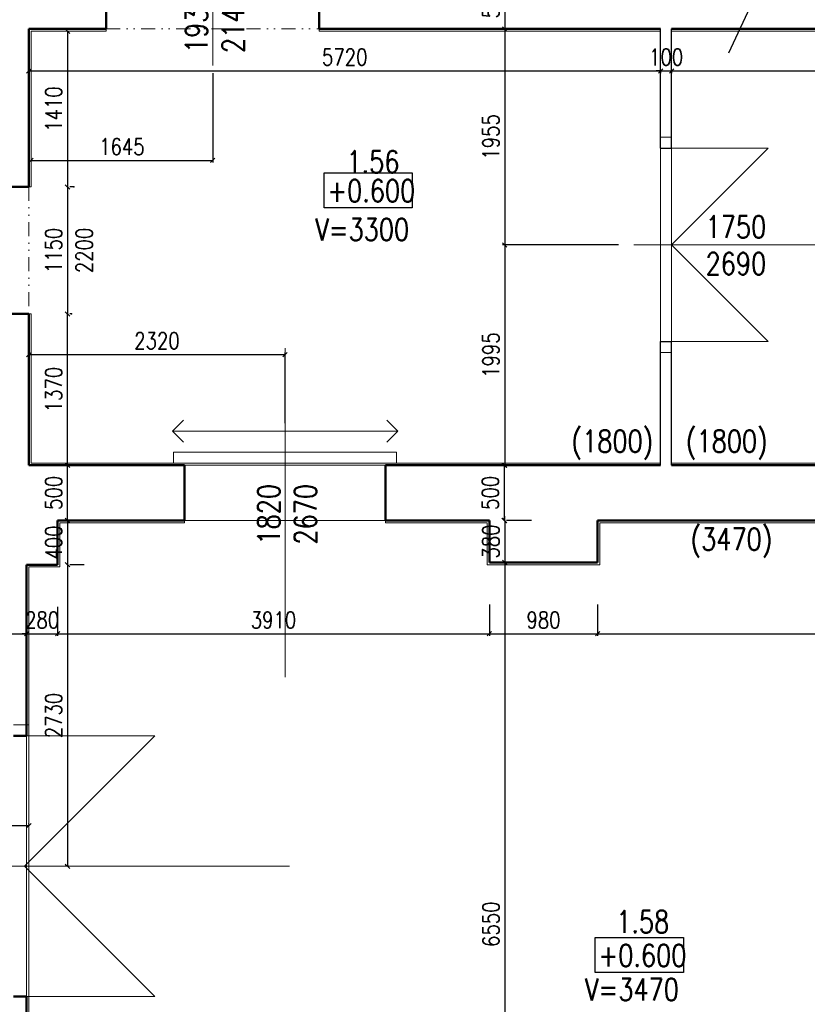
# Model space of a CAD drawing. Header units: millimetres. Extents: x -238874 to 551972, y -298952 to 658415.
# Tile 113 of 256: x 40295 to 47427, y 48320 to 57234. Entities that reach past the tile are written whole.
import ezdxf

# ---------------------------------------------------------------- set-up
doc = ezdxf.new("R2010")
doc.units = ezdxf.units.MM
doc.header["$LTSCALE"] = 20
doc.linetypes.add('DIVIDE2', pattern=[15.875, 6.35, -3.175, 0, -3.175, 0, -3.175])
for name, color, linetype in [('ALP', 141, 'Continuous'), ('CZ', 255, 'Continuous'), ('KOTY', 8, 'Continuous')]:
    doc.layers.add(name, color=color, linetype=linetype)
doc.layers.add('NOSNÉ', color=8, linetype='Continuous', lineweight=50)
doc.layers.add('PRUCHODY', color=7, linetype='Continuous', lineweight=18)
doc.styles.add('SIMPLEX', font='SIMPLEX.shx', dxfattribs={"width": 0.8, "bigfont": 'CAD13.shx'})
doc.styles.get("Standard").update_dxf_attribs({"font": 'simplex.shx', "width": 0.8})
doc.dimstyles.new('CKA', dxfattribs={"dimtxt": 200, "dimasz": 40, "dimexe": 20, "dimexo": 0.2, "dimgap": 50, "dimtad": 1, "dimdec": 0, "dimrnd": 1, "dimzin": 0, "dimdsep": 46, "dimtxsty": 'Standard', "dimblk1": 'OBLIQUE', "dimblk2": 'OBLIQUE', "dimsah": 1, "dimcen": 0.09, "dimclrd": 253, "dimclre": 253, "dimclrt": 253, "dimadec": 0, "dimazin": 0, "dimtfac": 1, "dimtdec": 0, "dimtix": 1, "dimtmove": 2, "dimatfit": 3, "dimfxl": 1, "dimtolj": 1, "dimtzin": 0, "dimarcsym": 0})

# ---------------------------------------------------------------- blocks, each defined once
blk = doc.blocks.new('_OBLIQUE')
at = {"color": 0, "linetype": 'ByBlock'}
blk.add_line((-0.5, -0.5), (0.5, 0.5), dxfattribs=at)
blk = doc.blocks.new('*D729')
at = {"layer": 'DEFPOINTS', "color": 0, "transparency": 16777216}
for p in [(52628, 52700), (45528, 52320), (52628, 51674.5)]:
    blk.add_point(p, dxfattribs=at)
at = {"layer": 'KOTY', "lineweight": -2, "transparency": 16777216}
for p, q in [((52628, 52319.3), (52628, 51654.5)), ((45528, 51674.5), (52628, 51674.5))]:
    blk.add_line(p, q, dxfattribs=at)
at = {"layer": 'KOTY', "lineweight": -2, "transparency": 16777216, "xscale": 40, "yscale": 40, "zscale": 40, "rotation": 180}
blk.add_blockref('_OBLIQUE', (45528, 51674.5), dxfattribs=at)
at = {"layer": 'KOTY', "lineweight": -2, "transparency": 16777216, "xscale": 40, "yscale": 40, "zscale": 40}
blk.add_blockref('_OBLIQUE', (52628, 51674.5), dxfattribs=at)
at = {"layer": 'KOTY', "transparency": 16777216, "insert": (49078, 51799.5), "char_height": 150, "attachment_point": 5, "style": 'SIMPLEX'}
blk.add_mtext('\\A1;7100', dxfattribs=at)
blk = doc.blocks.new('*D732')
at = {"layer": 'DEFPOINTS', "color": 0, "transparency": 16777216}
for p in [(46198, 57150), (52548, 57150), (52548, 56770.1)]:
    blk.add_point(p, dxfattribs=at)
at = {"layer": 'KOTY', "lineweight": -2, "transparency": 16777216}
for p, q in [((46198, 56770.1), (52548, 56770.1)), ((52548, 56769.3), (52548, 56750.1))]:
    blk.add_line(p, q, dxfattribs=at)
at = {"layer": 'KOTY', "lineweight": -2, "transparency": 16777216, "xscale": 40, "yscale": 40, "zscale": 40, "rotation": 180}
blk.add_blockref('_OBLIQUE', (46198, 56770.1), dxfattribs=at)
at = {"layer": 'KOTY', "lineweight": -2, "transparency": 16777216, "xscale": 40, "yscale": 40, "zscale": 40}
blk.add_blockref('_OBLIQUE', (52548, 56770.1), dxfattribs=at)
at = {"layer": 'KOTY', "transparency": 16777216, "insert": (49373, 56895.1), "char_height": 150, "attachment_point": 5, "style": 'SIMPLEX'}
blk.add_mtext('\\A1;6350', dxfattribs=at)
blk = doc.blocks.new('*D738')
at = {"layer": 'DEFPOINTS', "color": 0, "transparency": 16777216}
for p in [(46098, 57150), (44686.9, 55195), (46098, 55195)]:
    blk.add_point(p, dxfattribs=at)
at = {"layer": 'KOTY', "lineweight": -2, "transparency": 16777216}
for p, q in [((44686.9, 57150), (44686.9, 55195)), ((45717.2, 55195), (44666.9, 55195))]:
    blk.add_line(p, q, dxfattribs=at)
at = {"layer": 'KOTY', "lineweight": -2, "transparency": 16777216, "xscale": 40, "yscale": 40, "zscale": 40}
for p, rotation in [((44686.9, 57150), 90), ((44686.9, 55195), 270)]:
    blk.add_blockref('_OBLIQUE', p, dxfattribs=dict(at, rotation=rotation))
at = {"layer": 'KOTY', "transparency": 16777216, "insert": (44561.9, 56172.5), "char_height": 150, "attachment_point": 5, "rotation": 90, "style": 'SIMPLEX'}
blk.add_mtext('\\A1;1955', dxfattribs=at)
blk = doc.blocks.new('*D739')
at = {"layer": 'DEFPOINTS', "color": 0, "transparency": 16777216}
for p in [(40398, 55720), (40378, 54570), (40728, 54570)]:
    blk.add_point(p, dxfattribs=at)
at = {"layer": 'KOTY', "lineweight": -2, "transparency": 16777216}
for p, q in [((40728, 55720), (40728, 54570)), ((40758.7, 54570), (40748, 54570))]:
    blk.add_line(p, q, dxfattribs=at)
at = {"layer": 'KOTY', "lineweight": -2, "transparency": 16777216, "xscale": 40, "yscale": 40, "zscale": 40}
for p, rotation in [((40728, 55720), 90), ((40728, 54570), 270)]:
    blk.add_blockref('_OBLIQUE', p, dxfattribs=dict(at, rotation=rotation))
at = {"layer": 'KOTY', "transparency": 16777216, "insert": (40603, 55145), "char_height": 150, "attachment_point": 5, "rotation": 90, "style": 'SIMPLEX'}
blk.add_mtext('\\A1;1150', dxfattribs=at)
blk = doc.blocks.new('*D740')
at = {"layer": 'DEFPOINTS', "color": 0, "transparency": 16777216}
for p in [(40378, 54570), (40728, 54570), (40638, 53200)]:
    blk.add_point(p, dxfattribs=at)
at = {"layer": 'KOTY', "lineweight": -2, "transparency": 16777216}
for p, q in [((40728, 53200), (40728, 54570)), ((40758.7, 54570), (40748, 54570))]:
    blk.add_line(p, q, dxfattribs=at)
at = {"layer": 'KOTY', "lineweight": -2, "transparency": 16777216, "xscale": 40, "yscale": 40, "zscale": 40}
for p, rotation in [((40728, 54570), 90), ((40728, 53200), 270)]:
    blk.add_blockref('_OBLIQUE', p, dxfattribs=dict(at, rotation=rotation))
at = {"layer": 'KOTY', "transparency": 16777216, "insert": (40603, 53885), "char_height": 150, "attachment_point": 5, "rotation": 90, "style": 'SIMPLEX'}
blk.add_mtext('\\A1;1370', dxfattribs=at)
blk = doc.blocks.new('*D741')
at = {"layer": 'DEFPOINTS', "color": 0, "transparency": 16777216}
for p in [(40638, 53200), (40728, 53200), (40638, 52700)]:
    blk.add_point(p, dxfattribs=at)
at = {"layer": 'KOTY', "lineweight": -2, "transparency": 16777216}
for p, q in [((40728, 52700), (40728, 53200)), ((41018.7, 53200), (40748, 53200))]:
    blk.add_line(p, q, dxfattribs=at)
at = {"layer": 'KOTY', "lineweight": -2, "transparency": 16777216, "xscale": 40, "yscale": 40, "zscale": 40}
for p, rotation in [((40728, 53200), 90), ((40728, 52700), 270)]:
    blk.add_blockref('_OBLIQUE', p, dxfattribs=dict(at, rotation=rotation))
at = {"layer": 'KOTY', "transparency": 16777216, "insert": (40603, 52950), "char_height": 150, "attachment_point": 5, "rotation": 90, "style": 'SIMPLEX'}
blk.add_mtext('\\A1;500', dxfattribs=at)
blk = doc.blocks.new('*D742')
at = {"layer": 'DEFPOINTS', "color": 0, "transparency": 16777216}
for p in [(42698, 54201.9), (40378, 53200), (42698, 53200)]:
    blk.add_point(p, dxfattribs=at)
at = {"layer": 'KOTY', "lineweight": -2, "transparency": 16777216}
for p, q in [((40378, 54201.9), (42698, 54201.9)), ((42698, 53580.8), (42698, 54221.9))]:
    blk.add_line(p, q, dxfattribs=at)
at = {"layer": 'KOTY', "lineweight": -2, "transparency": 16777216, "xscale": 40, "yscale": 40, "zscale": 40, "rotation": 180}
blk.add_blockref('_OBLIQUE', (40378, 54201.9), dxfattribs=at)
at = {"layer": 'KOTY', "lineweight": -2, "transparency": 16777216, "xscale": 40, "yscale": 40, "zscale": 40}
blk.add_blockref('_OBLIQUE', (42698, 54201.9), dxfattribs=at)
at = {"layer": 'KOTY', "transparency": 16777216, "insert": (41538, 54326.9), "char_height": 150, "attachment_point": 5, "style": 'SIMPLEX'}
blk.add_mtext('\\A1;2320', dxfattribs=at)
blk = doc.blocks.new('*D743')
at = {"layer": 'DEFPOINTS', "color": 0, "transparency": 16777216}
for p in [(40638, 52700), (40498, 52300), (40728, 52300)]:
    blk.add_point(p, dxfattribs=at)
at = {"layer": 'KOTY', "lineweight": -2, "transparency": 16777216}
for p, q in [((40728, 52700), (40728, 52740)), ((40728, 52700), (40728, 52300)), ((40728, 52300), (40728, 52260)), ((40878.7, 52300), (40748, 52300))]:
    blk.add_line(p, q, dxfattribs=at)
at = {"layer": 'KOTY', "lineweight": -2, "transparency": 16777216, "xscale": 40, "yscale": 40, "zscale": 40}
for p, rotation in [((40728, 52700), 270), ((40728, 52300), 90)]:
    blk.add_blockref('_OBLIQUE', p, dxfattribs=dict(at, rotation=rotation))
at = {"layer": 'KOTY', "transparency": 16777216, "insert": (40603, 52500), "char_height": 150, "attachment_point": 5, "rotation": 90, "style": 'SIMPLEX'}
blk.add_mtext('\\A1;400', dxfattribs=at)
blk = doc.blocks.new('*D744')
at = {"layer": 'DEFPOINTS', "color": 0, "transparency": 16777216}
for p in [(40498, 52300), (40728, 49570), (41117.9, 49570)]:
    blk.add_point(p, dxfattribs=at)
at = {"layer": 'KOTY', "lineweight": -2, "transparency": 16777216}
for p, q in [((40728, 52300), (40728, 49570)), ((40737.2, 49570), (40708, 49570))]:
    blk.add_line(p, q, dxfattribs=at)
at = {"layer": 'KOTY', "lineweight": -2, "transparency": 16777216, "xscale": 40, "yscale": 40, "zscale": 40}
for p, rotation in [((40728, 52300), 90), ((40728, 49570), 270)]:
    blk.add_blockref('_OBLIQUE', p, dxfattribs=dict(at, rotation=rotation))
at = {"layer": 'KOTY', "transparency": 16777216, "insert": (40603, 50935), "char_height": 150, "attachment_point": 5, "rotation": 90, "style": 'SIMPLEX'}
blk.add_mtext('\\A1;2730', dxfattribs=at)
blk = doc.blocks.new('*D747')
at = {"layer": 'DEFPOINTS', "color": 0, "transparency": 16777216}
for p in [(40638, 52300), (44548, 52320), (44548, 51674.5)]:
    blk.add_point(p, dxfattribs=at)
at = {"layer": 'KOTY', "lineweight": -2, "transparency": 16777216}
for p, q in [((44548, 51939.3), (44548, 51654.5)), ((40638, 51674.5), (44548, 51674.5))]:
    blk.add_line(p, q, dxfattribs=at)
at = {"layer": 'KOTY', "lineweight": -2, "transparency": 16777216, "xscale": 40, "yscale": 40, "zscale": 40, "rotation": 180}
blk.add_blockref('_OBLIQUE', (40638, 51674.5), dxfattribs=at)
at = {"layer": 'KOTY', "lineweight": -2, "transparency": 16777216, "xscale": 40, "yscale": 40, "zscale": 40}
blk.add_blockref('_OBLIQUE', (44548, 51674.5), dxfattribs=at)
at = {"layer": 'KOTY', "transparency": 16777216, "insert": (42593, 51799.5), "char_height": 150, "attachment_point": 5, "style": 'SIMPLEX'}
blk.add_mtext('\\A1;3910', dxfattribs=at)
blk = doc.blocks.new('*D771')
at = {"layer": 'DEFPOINTS', "color": 0, "transparency": 16777216}
for p in [(40378, 49938), (39758, 49570), (40378, 49570)]:
    blk.add_point(p, dxfattribs=at)
at = {"layer": 'KOTY', "lineweight": -2, "transparency": 16777216}
for p, q in [((39758, 49938), (40378, 49938)), ((40378, 49950.8), (40378, 49958))]:
    blk.add_line(p, q, dxfattribs=at)
at = {"layer": 'KOTY', "lineweight": -2, "transparency": 16777216, "xscale": 40, "yscale": 40, "zscale": 40, "rotation": 180}
blk.add_blockref('_OBLIQUE', (39758, 49938), dxfattribs=at)
at = {"layer": 'KOTY', "lineweight": -2, "transparency": 16777216, "xscale": 40, "yscale": 40, "zscale": 40}
blk.add_blockref('_OBLIQUE', (40378, 49938), dxfattribs=at)
at = {"layer": 'KOTY', "transparency": 16777216, "insert": (40068, 50063), "char_height": 150, "attachment_point": 5, "style": 'SIMPLEX'}
blk.add_mtext('\\A1;620', dxfattribs=at)
blk = doc.blocks.new('*D772')
at = {"layer": 'DEFPOINTS', "color": 0, "transparency": 16777216}
for p in [(40358, 51674.5), (39758, 50850), (40358, 50850)]:
    blk.add_point(p, dxfattribs=at)
at = {"layer": 'KOTY', "lineweight": -2, "transparency": 16777216}
for p, q in [((39758, 51674.5), (40358, 51674.5)), ((40358, 51230.8), (40358, 51694.5))]:
    blk.add_line(p, q, dxfattribs=at)
at = {"layer": 'KOTY', "lineweight": -2, "transparency": 16777216, "xscale": 40, "yscale": 40, "zscale": 40, "rotation": 180}
blk.add_blockref('_OBLIQUE', (39758, 51674.5), dxfattribs=at)
at = {"layer": 'KOTY', "lineweight": -2, "transparency": 16777216, "xscale": 40, "yscale": 40, "zscale": 40}
blk.add_blockref('_OBLIQUE', (40358, 51674.5), dxfattribs=at)
at = {"layer": 'KOTY', "transparency": 16777216, "insert": (40058, 51799.5), "char_height": 150, "attachment_point": 5, "style": 'SIMPLEX'}
blk.add_mtext('\\A1;600', dxfattribs=at)
blk = doc.blocks.new('*D773')
at = {"layer": 'DEFPOINTS', "color": 0, "transparency": 16777216}
for p in [(40638, 52300), (40638, 51674.5), (40358, 50850)]:
    blk.add_point(p, dxfattribs=at)
at = {"layer": 'KOTY', "lineweight": -2, "transparency": 16777216}
for p, q in [((40638, 51919.3), (40638, 51654.5)), ((40358, 51674.5), (40318, 51674.5)), ((40358, 51674.5), (40638, 51674.5)), ((40638, 51674.5), (40678, 51674.5))]:
    blk.add_line(p, q, dxfattribs=at)
at = {"layer": 'KOTY', "lineweight": -2, "transparency": 16777216, "xscale": 40, "yscale": 40, "zscale": 40}
blk.add_blockref('_OBLIQUE', (40358, 51674.5), dxfattribs=at)
at = {"layer": 'KOTY', "lineweight": -2, "transparency": 16777216, "xscale": 40, "yscale": 40, "zscale": 40, "rotation": 180}
blk.add_blockref('_OBLIQUE', (40638, 51674.5), dxfattribs=at)
at = {"layer": 'KOTY', "transparency": 16777216, "insert": (40498, 51799.5), "char_height": 150, "attachment_point": 5, "style": 'SIMPLEX'}
blk.add_mtext('\\A1;280', dxfattribs=at)
blk = doc.blocks.new('*D774')
at = {"layer": 'DEFPOINTS', "color": 0, "transparency": 16777216}
for p in [(45528, 52320), (44688, 45770), (45528, 45770)]:
    blk.add_point(p, dxfattribs=at)
at = {"layer": 'KOTY', "lineweight": -2, "transparency": 16777216}
for p, q in [((44688, 52320), (44688, 45770)), ((45147.2, 45770), (44668, 45770))]:
    blk.add_line(p, q, dxfattribs=at)
at = {"layer": 'KOTY', "lineweight": -2, "transparency": 16777216, "xscale": 40, "yscale": 40, "zscale": 40}
for p, rotation in [((44688, 52320), 90), ((44688, 45770), 270)]:
    blk.add_blockref('_OBLIQUE', p, dxfattribs=dict(at, rotation=rotation))
at = {"layer": 'KOTY', "transparency": 16777216, "insert": (44563, 49045), "char_height": 150, "attachment_point": 5, "rotation": 90, "style": 'SIMPLEX'}
blk.add_mtext('\\A1;6550', dxfattribs=at)
blk = doc.blocks.new('*D785')
at = {"layer": 'DEFPOINTS', "color": 0, "transparency": 16777216}
for p in [(46098, 53200), (44548, 52700), (44682, 52700)]:
    blk.add_point(p, dxfattribs=at)
at = {"layer": 'KOTY', "lineweight": -2, "transparency": 16777216}
for p, q in [((44682, 53200), (44682, 52700)), ((44928.7, 52700), (44702, 52700))]:
    blk.add_line(p, q, dxfattribs=at)
at = {"layer": 'KOTY', "lineweight": -2, "transparency": 16777216, "xscale": 40, "yscale": 40, "zscale": 40}
for p, rotation in [((44682, 53200), 90), ((44682, 52700), 270)]:
    blk.add_blockref('_OBLIQUE', p, dxfattribs=dict(at, rotation=rotation))
at = {"layer": 'KOTY', "transparency": 16777216, "insert": (44557, 52950), "char_height": 150, "attachment_point": 5, "rotation": 90, "style": 'SIMPLEX'}
blk.add_mtext('\\A1;500', dxfattribs=at)
blk = doc.blocks.new('*D786')
at = {"layer": 'DEFPOINTS', "color": 0, "transparency": 16777216}
for p in [(46098, 55195), (44686.9, 53200), (46098, 53200)]:
    blk.add_point(p, dxfattribs=at)
at = {"layer": 'KOTY', "lineweight": -2, "transparency": 16777216}
for p, q in [((44686.9, 55195), (44686.9, 53200)), ((45717.2, 53200), (44666.9, 53200))]:
    blk.add_line(p, q, dxfattribs=at)
at = {"layer": 'KOTY', "lineweight": -2, "transparency": 16777216, "xscale": 40, "yscale": 40, "zscale": 40}
for p, rotation in [((44686.9, 55195), 90), ((44686.9, 53200), 270)]:
    blk.add_blockref('_OBLIQUE', p, dxfattribs=dict(at, rotation=rotation))
at = {"layer": 'KOTY', "transparency": 16777216, "insert": (44561.9, 54197.5), "char_height": 150, "attachment_point": 5, "rotation": 90, "style": 'SIMPLEX'}
blk.add_mtext('\\A1;1995', dxfattribs=at)
blk = doc.blocks.new('*D787')
at = {"layer": 'DEFPOINTS', "color": 0, "transparency": 16777216}
for p in [(45528, 52700), (44686.9, 52320), (45528, 52320)]:
    blk.add_point(p, dxfattribs=at)
at = {"layer": 'KOTY', "lineweight": -2, "transparency": 16777216}
for p, q in [((44686.9, 52700), (44686.9, 52740)), ((44686.9, 52700), (44686.9, 52320)), ((45147.2, 52320), (44666.9, 52320)), ((44686.9, 52320), (44686.9, 52280))]:
    blk.add_line(p, q, dxfattribs=at)
at = {"layer": 'KOTY', "lineweight": -2, "transparency": 16777216, "xscale": 40, "yscale": 40, "zscale": 40}
for p, rotation in [((44686.9, 52700), 270), ((44686.9, 52320), 90)]:
    blk.add_blockref('_OBLIQUE', p, dxfattribs=dict(at, rotation=rotation))
at = {"layer": 'KOTY', "transparency": 16777216, "insert": (44561.9, 52510), "char_height": 150, "attachment_point": 5, "rotation": 90, "style": 'SIMPLEX'}
blk.add_mtext('\\A1;380', dxfattribs=at)
blk = doc.blocks.new('*D788')
at = {"layer": 'DEFPOINTS', "color": 0, "transparency": 16777216}
for p in [(44548, 52320), (45528, 52320), (45528, 51674.5)]:
    blk.add_point(p, dxfattribs=at)
at = {"layer": 'KOTY', "lineweight": -2, "transparency": 16777216}
for p, q in [((45528, 51939.3), (45528, 51654.5)), ((44548, 51674.5), (45528, 51674.5))]:
    blk.add_line(p, q, dxfattribs=at)
at = {"layer": 'KOTY', "lineweight": -2, "transparency": 16777216, "xscale": 40, "yscale": 40, "zscale": 40, "rotation": 180}
blk.add_blockref('_OBLIQUE', (44548, 51674.5), dxfattribs=at)
at = {"layer": 'KOTY', "lineweight": -2, "transparency": 16777216, "xscale": 40, "yscale": 40, "zscale": 40}
blk.add_blockref('_OBLIQUE', (45528, 51674.5), dxfattribs=at)
at = {"layer": 'KOTY', "transparency": 16777216, "insert": (45038, 51799.5), "char_height": 150, "attachment_point": 5, "style": 'SIMPLEX'}
blk.add_mtext('\\A1;980', dxfattribs=at)
blk = doc.blocks.new('*D789')
at = {"layer": 'DEFPOINTS', "color": 0, "transparency": 16777216}
for p in [(40398, 57130), (42043, 57130), (42043, 55959.8)]:
    blk.add_point(p, dxfattribs=at)
at = {"layer": 'KOTY', "lineweight": -2, "transparency": 16777216}
for p, q in [((42043, 56749.3), (42043, 55939.8)), ((40398, 55959.8), (42043, 55959.8))]:
    blk.add_line(p, q, dxfattribs=at)
at = {"layer": 'KOTY', "lineweight": -2, "transparency": 16777216, "xscale": 40, "yscale": 40, "zscale": 40, "rotation": 180}
blk.add_blockref('_OBLIQUE', (40398, 55959.8), dxfattribs=at)
at = {"layer": 'KOTY', "lineweight": -2, "transparency": 16777216, "xscale": 40, "yscale": 40, "zscale": 40}
blk.add_blockref('_OBLIQUE', (42043, 55959.8), dxfattribs=at)
at = {"layer": 'KOTY', "transparency": 16777216, "insert": (41220.5, 56084.8), "char_height": 150, "attachment_point": 5, "style": 'SIMPLEX'}
blk.add_mtext('\\A1;1645', dxfattribs=at)
blk = doc.blocks.new('*D790')
at = {"layer": 'DEFPOINTS', "color": 0, "transparency": 16777216}
for p in [(40398, 57130), (40398, 55720), (40728, 55720)]:
    blk.add_point(p, dxfattribs=at)
at = {"layer": 'KOTY', "lineweight": -2, "transparency": 16777216}
for p, q in [((40728, 57130), (40728, 55720)), ((40778.7, 55720), (40748, 55720))]:
    blk.add_line(p, q, dxfattribs=at)
at = {"layer": 'KOTY', "lineweight": -2, "transparency": 16777216, "xscale": 40, "yscale": 40, "zscale": 40}
for p, rotation in [((40728, 57130), 90), ((40728, 55720), 270)]:
    blk.add_blockref('_OBLIQUE', p, dxfattribs=dict(at, rotation=rotation))
at = {"layer": 'KOTY', "transparency": 16777216, "insert": (40603, 56425), "char_height": 150, "attachment_point": 5, "rotation": 90, "style": 'SIMPLEX'}
blk.add_mtext('\\A1;1410', dxfattribs=at)
blk = doc.blocks.new('*D791')
at = {"layer": 'DEFPOINTS', "color": 0, "transparency": 16777216}
for p in [(40378, 57150), (46098, 57150), (46098, 56770.1)]:
    blk.add_point(p, dxfattribs=at)
at = {"layer": 'KOTY', "lineweight": -2, "transparency": 16777216}
for p, q in [((40378, 56770.1), (46098, 56770.1)), ((46098, 56769.3), (46098, 56750.1))]:
    blk.add_line(p, q, dxfattribs=at)
at = {"layer": 'KOTY', "lineweight": -2, "transparency": 16777216, "xscale": 40, "yscale": 40, "zscale": 40, "rotation": 180}
blk.add_blockref('_OBLIQUE', (40378, 56770.1), dxfattribs=at)
at = {"layer": 'KOTY', "lineweight": -2, "transparency": 16777216, "xscale": 40, "yscale": 40, "zscale": 40}
blk.add_blockref('_OBLIQUE', (46098, 56770.1), dxfattribs=at)
at = {"layer": 'KOTY', "transparency": 16777216, "insert": (43238, 56895.1), "char_height": 150, "attachment_point": 5, "style": 'SIMPLEX'}
blk.add_mtext('\\A1;5720', dxfattribs=at)
blk = doc.blocks.new('*D817')
at = {"layer": 'DEFPOINTS', "color": 0, "transparency": 16777216}
for p in [(46363, 57650), (44686.9, 57150), (46098, 57150)]:
    blk.add_point(p, dxfattribs=at)
at = {"layer": 'KOTY', "lineweight": -2, "transparency": 16777216}
for p, q in [((44686.9, 57650), (44686.9, 57150)), ((45717.2, 57150), (44666.9, 57150))]:
    blk.add_line(p, q, dxfattribs=at)
at = {"layer": 'KOTY', "lineweight": -2, "transparency": 16777216, "xscale": 40, "yscale": 40, "zscale": 40}
for p, rotation in [((44686.9, 57650), 90), ((44686.9, 57150), 270)]:
    blk.add_blockref('_OBLIQUE', p, dxfattribs=dict(at, rotation=rotation))
at = {"layer": 'KOTY', "transparency": 16777216, "insert": (44561.9, 57400), "char_height": 150, "attachment_point": 5, "rotation": 90, "style": 'SIMPLEX'}
blk.add_mtext('\\A1;500', dxfattribs=at)
blk = doc.blocks.new('*D819')
at = {"layer": 'DEFPOINTS', "color": 0, "transparency": 16777216}
for p in [(46098, 57150), (46198, 57150), (46198, 56770.1)]:
    blk.add_point(p, dxfattribs=at)
at = {"layer": 'KOTY', "lineweight": -2, "transparency": 16777216}
for p, q in [((46098, 56770.1), (46058, 56770.1)), ((46098, 56770.1), (46198, 56770.1)), ((46198, 56770.1), (46238, 56770.1)), ((46198, 56769.3), (46198, 56750.1))]:
    blk.add_line(p, q, dxfattribs=at)
at = {"layer": 'KOTY', "lineweight": -2, "transparency": 16777216, "xscale": 40, "yscale": 40, "zscale": 40}
blk.add_blockref('_OBLIQUE', (46098, 56770.1), dxfattribs=at)
at = {"layer": 'KOTY', "lineweight": -2, "transparency": 16777216, "xscale": 40, "yscale": 40, "zscale": 40, "rotation": 180}
blk.add_blockref('_OBLIQUE', (46198, 56770.1), dxfattribs=at)
at = {"layer": 'KOTY', "transparency": 16777216, "insert": (46148, 56895.1), "char_height": 150, "attachment_point": 5, "style": 'SIMPLEX'}
blk.add_mtext('\\A1;100', dxfattribs=at)

msp = doc.modelspace()

# ---------------------------------------------------------------- linework, layer by layer
at = {"layer": 'ALP'}
for p, q in [((46097.962, 56070.047), (46097.962, 57150.047)), ((46097.962, 56070.047), (46097.962, 57150.047)), ((46197.962, 56070.047), (46197.962, 57150.047)), ((46197.962, 56070.047), (46197.962, 57150.047)), ((46097.962, 56070.047), (46197.962, 56070.047)), ((46097.962, 56070.047), (46197.962, 56070.047)), ((46097.962, 53200.047), (46097.962, 54320.047)), ((46097.962, 54320.047), (46197.962, 54320.047)), ((46097.962, 53200.047), (46097.962, 54320.047)), ((46097.962, 54320.047), (46197.962, 54320.047)), ((46197.962, 53200.047), (46197.962, 54320.047)), ((46197.962, 53200.047), (46197.962, 54320.047))]:
    msp.add_line(p, q, dxfattribs=at)
at = {"layer": 'CZ', "color": 7}
msp.add_line((47104.005, 57768.249), (46713.721, 56930.047), dxfattribs=at)
for points in [[(43050.534, 55848.015), (43849.561, 55848.015), (43849.561, 55532.078), (43050.534, 55532.078)], [(45505.615, 48924.813), (46304.641, 48924.813), (46304.641, 48608.876), (45505.615, 48608.876)]]:
    msp.add_lwpolyline(points, close=True, dxfattribs=at)
at = {"layer": 'KOTY'}
for p in [(40784.603, 55720.047), (40764.603, 54570.047)]:
    msp.add_point(p, dxfattribs=at)
at = {"layer": 'NOSNÉ'}
for p, q in [((41077.962, 57650.047), (41077.962, 57150.047)), ((43007.962, 57650.047), (43007.962, 57150.047)), ((41077.962, 57150.047), (40377.962, 57150.047)), ((40377.962, 57150.047), (40377.962, 55720.047)), ((46097.962, 57150.047), (43007.962, 57150.047)), ((52947.962, 57150.047), (46197.962, 57150.047)), ((40377.962, 55720.047), (39857.962, 55720.047)), ((40377.962, 54570.047), (39857.962, 54570.047)), ((40377.962, 54570.047), (40377.962, 53200.047)), ((41787.962, 53200.047), (40377.962, 53200.047)), ((41787.962, 53200.047), (41787.962, 52700.047)), ((46097.962, 53200.047), (43607.962, 53200.047)), ((43607.962, 53200.047), (43607.962, 52700.047)), ((48417.962, 53200.047), (46197.962, 53200.047)), ((41787.962, 52700.047), (40637.962, 52700.047)), ((40637.962, 52300.047), (40637.962, 52700.047)), ((44547.962, 52700.047), (43607.962, 52700.047)), ((44547.962, 52320.047), (44547.962, 52700.047)), ((48417.962, 52700.047), (45527.962, 52700.047)), ((45527.962, 52700.047), (45527.962, 52320.047)), ((40357.962, 52300.047), (40357.962, 50750.047)), ((40357.962, 52300.047), (40637.962, 52300.047)), ((45527.962, 52320.047), (44547.962, 52320.047)), ((40357.962, 50750.047), (40237.962, 50750.047)), ((40357.962, 48390.047), (40237.962, 48390.047)), ((40357.962, 48390.047), (40357.962, 45770.047))]:
    msp.add_line(p, q, dxfattribs=at)
at = {"layer": 'PRUCHODY'}
for p, q in [((42042.962, 58450.116), (42042.962, 56818.81)), ((41077.962, 57130.047), (41077.962, 57150.047)), ((43007.962, 57130.047), (43007.962, 57150.047)), ((41077.962, 57130.047), (40397.962, 57130.047)), ((40397.962, 57130.047), (40397.962, 55720.047)), ((46097.962, 57130.047), (43007.962, 57130.047)), ((52427.962, 57130.047), (46197.962, 57130.047)), ((46097.962, 56170.047), (46197.962, 56170.047)), ((46097.962, 54320.047), (46097.962, 56070.047)), ((46197.962, 56070.047), (46197.962, 54320.047)), ((46197.962, 55195.047), (47072.962, 56070.047)), ((47072.962, 56070.047), (46197.962, 56070.047)), ((40377.962, 55720.047), (40397.962, 55720.047)), ((48096.177, 55195.047), (45856.185, 55195.047)), ((47072.962, 54320.047), (46197.962, 55195.047)), ((40377.962, 54570.047), (40397.962, 54570.047)), ((40397.962, 54570.047), (40397.962, 53220.047)), ((46197.962, 54320.047), (47072.962, 54320.047)), ((42697.962, 54261.771), (42697.962, 51280.299)), ((46097.962, 54220.047), (46197.962, 54220.047)), ((41677.962, 53508.036), (41777.962, 53608.036)), ((43717.962, 53508.036), (43617.962, 53608.036)), ((41677.962, 53508.036), (42697.962, 53508.036)), ((41777.962, 53408.036), (41677.962, 53508.036)), ((43717.962, 53508.036), (42697.962, 53508.036)), ((43617.962, 53408.036), (43717.962, 53508.036)), ((46097.962, 53220.047), (40397.962, 53220.047)), ((48417.962, 53220.047), (46197.962, 53220.047)), ((41787.962, 53200.047), (40377.962, 53200.047)), ((41787.962, 53200.047), (43607.962, 53200.047)), ((41787.962, 52680.047), (41787.962, 52700.047)), ((41787.962, 52700.047), (43607.962, 52700.047)), ((43607.962, 52700.047), (43607.962, 52680.047)), ((41787.962, 52680.047), (40657.962, 52680.047)), ((40657.962, 52280.047), (40657.962, 52680.047)), ((44527.962, 52680.047), (43607.962, 52680.047)), ((44527.962, 52300.047), (44527.962, 52680.047)), ((48417.962, 52680.047), (45547.962, 52680.047)), ((45547.962, 52680.047), (45547.962, 52300.047)), ((40377.962, 52280.047), (40377.962, 45790.047)), ((40377.962, 52280.047), (40657.962, 52280.047)), ((40377.962, 52280.047), (40377.962, 50850.047)), ((45547.962, 52300.047), (44527.962, 52300.047)), ((40237.962, 50850.047), (40357.962, 50850.047)), ((40357.962, 50850.047), (40377.962, 50850.047)), ((41517.962, 50750.047), (40337.962, 49570.047)), ((40357.962, 50750.047), (41517.962, 50750.047)), ((40357.962, 50750.047), (40357.962, 48390.047)), ((42736.985, 49570.047), (39498.897, 49570.047)), ((40337.962, 49570.047), (41517.962, 48390.047)), ((40357.962, 48390.047), (41517.962, 48390.047))]:
    msp.add_line(p, q, dxfattribs=at)
at = {"layer": 'PRUCHODY', "linetype": 'DIVIDE2'}
for p, q in [((41077.962, 57150.047), (43007.962, 57150.047)), ((40377.962, 55720.047), (40377.962, 54570.047))]:
    msp.add_line(p, q, dxfattribs=at)
at = {"layer": 'PRUCHODY'}
msp.add_lwpolyline([(43707.962, 53220.047), (41687.962, 53220.047), (41687.962, 53320.047), (43707.962, 53320.047)], close=True, dxfattribs=at)

# ---------------------------------------------------------------- texts
at = {"layer": 'CZ', "color": 7, "char_height": 200, "width": 1830.1, "attachment_point": 1, "rotation": 90}
for s, insert in [('1930\\P2140', (41795.035, 56932.005)), ('1820\\P2670', (42450.035, 52482.005))]:
    msp.add_mtext(s, dxfattribs=dict(at, insert=insert))
at = {"layer": 'CZ', "color": 7, "char_height": 200, "width": 1830.1, "attachment_point": 1}
for s, insert in [('1.56', (43253.846, 56048.015)), ('+0.600', (43081.37, 55786.194)), ('1750\\P2690', (46506.094, 55458.728)), ('V=3300', (42971.259, 55433.693)), ('(1800)', (45291.805, 53518.341)), ('(1800)', (46327.468, 53518.341)), ('(3470)', (46369.824, 52630.925)), ('1.58', (45696.401, 49167.964)), ('+0.600', (45536.45, 48862.992)), ('V=3470', (45413.814, 48553.642))]:
    msp.add_mtext(s, dxfattribs=dict(at, insert=insert))
at = {"layer": 'KOTY', "insert": (40879.133, 55145.047), "char_height": 150, "attachment_point": 5, "rotation": 90, "style": 'SIMPLEX'}
msp.add_mtext('2200', dxfattribs=at)

# ---------------------------------------------------------------- dimensions: what is measured, and where the dimension line sits
at = {"layer": 'KOTY'}
for base, p1, p2, angle, text, picture, middle in [((44686.895, 57150.047), (46362.962, 57650.047), (46097.962, 57150.047), 90, '500', '*D817', (44561.895, 57400.047)), ((46097.962, 56770.087), (40377.962, 57150.047), (46097.962, 57150.047), 180, '5720', '*D791', (43237.962, 56895.087)), ((40727.962, 55720.047), (40397.962, 57130.047), (40397.962, 55720.047), 270, '1410', '*D790', (40602.962, 56425.047)), ((44686.895, 55195.047), (46097.962, 57150.047), (46097.962, 55195.047), 90, '1955', '*D738', (44561.895, 56172.547)), ((46197.962, 56770.087), (46097.962, 57150.047), (46197.962, 57150.047), 180, '100', '*D819', (46147.962, 56895.087)), ((52547.962, 56770.087), (46197.962, 57150.047), (52547.962, 57150.047), 180, '6350', '*D732', (49372.962, 56895.087)), ((42042.962, 55959.842), (40397.962, 57130.047), (42042.962, 57130.047), 180, '1645', '*D789', (41220.462, 56084.842)), ((40727.962, 54570.047), (40397.962, 55720.047), (40377.962, 54570.047), 270, '1150', '*D739', (40602.962, 55145.047)), ((44686.895, 53200.047), (46097.962, 55195.047), (46097.962, 53200.047), 90, '1995', '*D786', (44561.895, 54197.547)), ((40727.962, 54570.047), (40637.962, 53200.047), (40377.962, 54570.047), 270, '1370', '*D740', (40602.962, 53885.047)), ((40727.962, 53200.047), (40637.962, 52700.047), (40637.962, 53200.047), 270, '500', '*D741', (40602.962, 52950.047)), ((44682.041, 52700.047), (46097.962, 53200.047), (44547.962, 52700.047), 270, '500', '*D785', (44557.041, 52950.047)), ((40727.962, 52300.047), (40637.962, 52700.047), (40497.962, 52300.047), 270, '400', '*D743', (40602.962, 52500.047)), ((44686.895, 52320.047), (45527.962, 52700.047), (45527.962, 52320.047), 90, '380', '*D787', (44561.895, 52510.047)), ((44687.978, 45770.047), (45527.962, 52320.047), (45527.962, 45770.047), 90, '6550', '*D774', (44562.978, 49045.047)), ((40727.962, 49570.047), (40497.962, 52300.047), (41117.941, 49570.047), 270, '2730', '*D744', (40602.962, 50935.047)), ((40377.962, 49937.989), (39757.962, 49570.047), (40377.962, 49570.047), 180, '620', '*D771', (40067.962, 50062.989))]:
    dim = msp.add_linear_dim(base=base, p1=p1, p2=p2, angle=angle, text=text, dimstyle='CKA', override={"dimtxt": 150, "dimexo": 380.774374, "dimtxsty": 'SIMPLEX', "dimse1": 1, "dimclrd": 256, "dimclre": 256, "dimclrt": 256}, dxfattribs=at)
    dim.commit()
    dim.dimension.update_dxf_attribs({"geometry": picture, "text_midpoint": middle})
for base, p1, p2, text, picture, middle in [((42697.962, 54201.862), (40377.962, 53200.047), (42697.962, 53200.047), '2320', '*D742', (41537.962, 54326.862)), ((52627.962, 51674.451), (45527.962, 52320.047), (52627.962, 52700.047), '7100', '*D729', (49077.962, 51799.451)), ((40637.962, 51674.451), (40357.962, 50850.047), (40637.962, 52300.047), '280', '*D773', (40497.962, 51799.451)), ((44547.962, 51674.451), (40637.962, 52300.047), (44547.962, 52320.047), '3910', '*D747', (42592.962, 51799.451)), ((45527.962, 51674.451), (44547.962, 52320.047), (45527.962, 52320.047), '980', '*D788', (45037.962, 51799.451)), ((40357.962, 51674.451), (39757.962, 50850.047), (40357.962, 50850.047), '600', '*D772', (40057.962, 51799.451))]:
    dim = msp.add_linear_dim(base=base, p1=p1, p2=p2, text=text, dimstyle='CKA', override={"dimtxt": 150, "dimexo": 380.774374, "dimtxsty": 'SIMPLEX', "dimse1": 1, "dimclrd": 256, "dimclre": 256, "dimclrt": 256}, dxfattribs=at)
    dim.commit()
    dim.dimension.update_dxf_attribs({"geometry": picture, "text_midpoint": middle})

doc.saveas('drawing.dxf')
